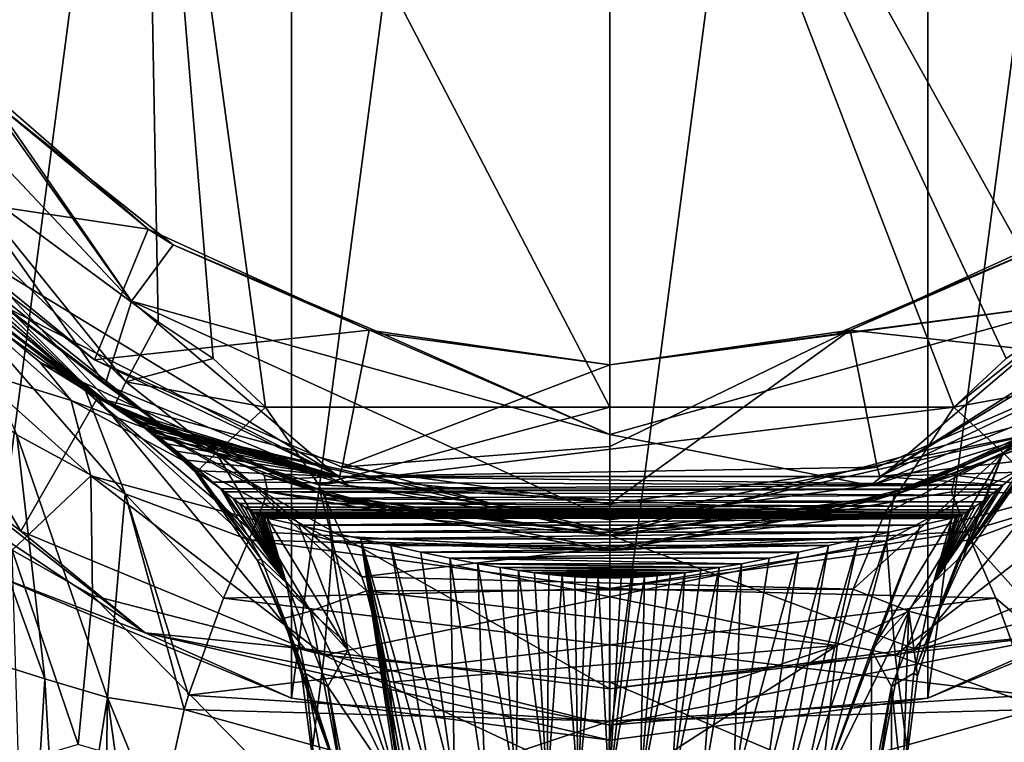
# Model space of a CAD drawing. Header units: metres. Extents: x -24 to 24, y -140 to 34.
# Tile 7 of 10: x -12 to 8, y -24 to -10. Entities that reach past the tile are written whole.
import ezdxf

# ---------------------------------------------------------------- set-up
doc = ezdxf.new("R2010")
doc.units = ezdxf.units.M
doc.layers.add('solid_509503_A125', color=7, linetype='CONTINUOUS')

msp = doc.modelspace()

# ---------------------------------------------------------------- linework, layer by layer
at = {"layer": 'solid_509503_A125'}
for points in [[(-6.212329, -23.181629, -4), (0, 24, -4), (0, -24, -4)], [(-6.212329, -23.181629, -4), (-6.212329, 23.181629, -4), (0, 24, -4)], [(0, -24, -4), (0, 24, -4), (6.212329, 23.181629, -4)], [(-11.998485, -20.785336, -4), (-11.998485, 20.785336, -4), (-6.212329, 23.181629, -4)], [(-6.212329, -23.181629, -4), (-11.998485, -20.785336, -4), (-6.212329, 23.181629, -4)], [(0, -24, -4), (6.212329, 23.181629, -4), (6.212329, -23.181629, -4)], [(6.212329, -23.181629, -4), (6.212329, 23.181629, -4), (11.998485, 20.785336, -4)], [(6.212329, -23.181629, -4), (11.998485, 20.785336, -4), (11.998485, -20.785336, -4)], [(-9.111886, 0, 183.711594), (-18.215364, 0, 183.296494), (-12.713885, -12.9618, 183.580475)], [(-9.111886, 0, 183.711594), (-12.713885, -12.9618, 183.580475), (-8.818475, -15.8375, 183.720367)], [(-9.111886, 0, 183.711594), (-7.744951, -16.55015, 183.750015), (-6.721799, -17.5, 183.774689)], [(-0.000014, -17.5, 183.850006), (-9.111886, 0, 183.711594), (-6.721799, -17.5, 183.774689)], [(-9.111886, 0, 183.711594), (-8.818475, -15.8375, 183.720367), (-7.744951, -16.55015, 183.750015)], [(-0.000014, -17.5, 183.850006), (0, 0, 183.850006), (-9.111886, 0, 183.711594)], [(8.818475, -15.8375, 183.720367), (9.111886, 0, 183.711594), (0, 0, 183.850006)], [(-0.000014, -17.5, 183.850006), (6.721771, -17.5, 183.774689), (0, 0, 183.850006)], [(7.745045, -16.55007, 183.75), (8.818475, -15.8375, 183.720367), (0, 0, 183.850006)], [(6.721771, -17.5, 183.774689), (7.745045, -16.55007, 183.75), (0, 0, 183.850006)], [(-15.975095, -8.374555, 173), (-9.334993, -15.433558, 173), (-14.650168, -7.959202, 174.183655)], [(-9.334993, -15.433558, 173), (-12.016322, -11.557869, 174.183655), (-14.650168, -7.959202, 174.183655)], [(-9.849991, -17.060705, 173), (-9.334993, -15.433558, 173), (-15.975095, -8.374555, 173)], [(-13.929997, -13.930009, 173), (-9.849991, -17.060705, 173), (-15.975095, -8.374555, 173)], [(-16.805679, -9.877576, 182.833282), (-14.851924, -13.394789, 181.646881), (-9.682458, -17.5, 181.821182)], [(-16.805679, -9.877576, 182.833282), (-9.682458, -17.5, 181.821182), (-9.44768, -17.004789, 183.154648)], [(-16.805679, -9.877576, 182.833282), (-9.44768, -17.004789, 183.154648), (-12.713885, -12.9618, 183.580475)], [(-16.66745, -11.054234, 129.853287), (-17.320509, -10), (-10, -17.320509)], [(-11.49655, -19.920433), (-10, -17.320509), (-17.320509, -10)], [(-16.263222, -16.263371), (-11.49655, -19.920433), (-17.320509, -10)], [(-14.149479, -13.256091, 174.479416), (-12.600327, -10.918246, 178.427216), (-9.0139, -14.025903, 178.427216)], [(-9.0139, -14.025903, 178.427216), (-12.600327, -10.918246, 178.427216), (-12.016322, -11.557869, 174.183655)], [(-16.028301, -11.962172, 124.012878), (-16.66745, -11.054234, 129.853287), (-10, -17.320509)], [(-9.334993, -15.433558, 173), (-8.52278, -14.329638, 174.183655), (-12.016322, -11.557869, 174.183655)], [(-9.0139, -14.025903, 178.427216), (-12.016322, -11.557869, 174.183655), (-8.52278, -14.329638, 174.183655)], [(-15.330324, -12.8445, 121.764328), (-16.028301, -11.962172, 124.012878), (-10, -17.320509)], [(-8.63955, -17.94021, 172.912125), (-13.929997, -13.930009, 173), (-15.567932, -12.415011, 172.912125)], [(-15.567932, -12.415011, 172.912125), (-14.142136, -14.142136, 172.699997), (-10, -17.320509, 172.699997)], [(-8.63955, -17.94021, 172.912125), (-15.567932, -12.415011, 172.912125), (-10, -17.320509, 172.699997)], [(-14.14955, -14.134717, 119.444283), (-15.330324, -12.8445, 121.764328), (-10, -17.320509)], [(-9.44768, -17.004789, 183.154648), (-8.818475, -15.8375, 183.720367), (-12.713885, -12.9618, 183.580475)], [(-14.291039, -13.378692, 174.350006), (-14.149479, -13.256091, 174.479416), (-10.056952, -16.576775, 174.479416)], [(-10.056952, -16.576775, 174.479416), (-14.149479, -13.256091, 174.479416), (-9.0139, -14.025903, 178.427216)], [(5.274107, -18.852242, 174.350006), (10.05695, -16.576775, 174.479416), (14.149478, -13.256092, 174.479416)], [(5.274107, -18.852242, 174.350006), (14.149478, -13.256092, 174.479416), (14.291039, -13.378692, 174.350006)], [(-9.682458, -17.5, 174.376236), (-9.682458, -17.5, 181.821182), (-14.851924, -13.394789, 181.646881)], [(-13.663461, -14.60513, 174.350006), (-9.682458, -17.5, 174.376236), (-14.851924, -13.394789, 181.646881)], [(-14.291039, -13.378692, 174.350006), (-5.274107, -18.852242, 174.350006), (-13.663461, -14.60513, 174.350006)], [(-14.291039, -13.378692, 174.350006), (-10.056952, -16.576775, 174.479416), (-5.274107, -18.852242, 174.350006)], [(5.274107, -18.852242, 174.350006), (14.291039, -13.378692, 174.350006), (8.261862, -18.524729, 174.350006)], [(-8.63955, -17.94021, 172.912125), (-9.849991, -17.060705, 173), (-13.929997, -13.930009, 173)], [(-10.056952, -16.576775, 174.479416), (-9.0139, -14.025903, 178.427216), (-4.697219, -15.997264, 178.427216)], [(-4.697219, -15.997264, 178.427216), (-9.0139, -14.025903, 178.427216), (-8.52278, -14.329638, 174.183655)], [(9.0139, -14.025903, 178.427216), (4.69722, -15.997264, 178.427216), (8.52278, -14.329638, 174.183655)], [(10.05695, -16.576775, 174.479416), (4.69722, -15.997264, 178.427216), (9.0139, -14.025903, 178.427216)], [(-11.126691, -16.619167, 116.380829), (-14.14955, -14.134717, 119.444283), (-10, -17.320509)], [(-10.514779, -17.373158, 118.238007), (-14.14955, -14.134717, 119.444283), (-11.126691, -16.619167, 116.380829)], [(-10.514779, -17.373158, 118.238007), (-12.432723, -16.77873, 121.832588), (-14.14955, -14.134717, 119.444283)], [(-10.233694, -17.183466, 152.7173), (-10, -17.320509, 172.699997), (-14.142136, -14.142136, 172.699997)], [(-12.809471, -15.359605, 151.405762), (-10.233694, -17.183466, 152.7173), (-14.142136, -14.142136, 172.699997)], [(-9.334993, -15.433558, 173), (0, -18.037096, 173), (-8.52278, -14.329638, 174.183655)], [(0, -18.037096, 173), (-4.419484, -16.076208, 174.183655), (-8.52278, -14.329638, 174.183655)], [(-4.697219, -15.997264, 178.427216), (-8.52278, -14.329638, 174.183655), (-4.419484, -16.076208, 174.183655)], [(9.334992, -15.433558, 173), (8.52278, -14.329638, 174.183655), (4.419484, -16.076208, 174.183655)], [(4.69722, -15.997264, 178.427216), (4.419484, -16.076208, 174.183655), (8.52278, -14.329638, 174.183655)], [(-13.663461, -14.60513, 174.350006), (-9.651421, -17.517138, 174.362549), (-9.682458, -17.5, 174.376236)], [(-13.663461, -14.60513, 174.350006), (-9.622298, -17.53315, 174.350006), (-9.651421, -17.517138, 174.362549)], [(-5.274107, -18.852242, 174.350006), (-9.622298, -17.53315, 174.350006), (-13.663461, -14.60513, 174.350006)], [(-9.461597, -19.193737, 148.872269), (-10.233694, -17.183466, 152.7173), (-12.809471, -15.359605, 151.405762)], [(-11.578862, -18.043066, 147.89949), (-9.461597, -19.193737, 148.872269), (-12.809471, -15.359605, 151.405762)], [(-9.849991, -17.060705, 173), (-5.098722, -19.028742, 173), (-9.334993, -15.433558, 173)], [(0, -19.700001, 173), (0, -18.037096, 173), (-9.334993, -15.433558, 173)], [(-5.098722, -19.028742, 173), (0, -19.700001, 173), (-9.334993, -15.433558, 173)], [(9.334992, -15.433558, 173), (4.419484, -16.076208, 174.183655), (0, -16.672623, 174.183655)], [(0, -18.037096, 173), (9.334992, -15.433558, 173), (0, -16.672623, 174.183655)], [(5.098722, -19.028742, 173), (9.334992, -15.433558, 173), (0, -18.037096, 173)], [(5.098722, -19.028742, 173), (9.849991, -17.060705, 173), (9.334992, -15.433558, 173)], [(-9.44768, -17.004789, 183.154648), (-7.744951, -16.55015, 183.750015), (-8.818475, -15.8375, 183.720367)], [(6.721771, -17.5, 183.774689), (8.818475, -15.8375, 183.720367), (7.745045, -16.55007, 183.75)], [(9.44768, -17.004789, 183.154648), (8.818475, -15.8375, 183.720367), (6.721771, -17.5, 183.774689)], [(-5.221366, -18.672682, 174.479416), (-10.056952, -16.576775, 174.479416), (-4.697219, -15.997264, 178.427216)], [(-5.221366, -18.672682, 174.479416), (-4.697219, -15.997264, 178.427216), (0, -16.672623, 178.427216)], [(-4.697219, -15.997264, 178.427216), (-4.419484, -16.076208, 174.183655), (0, -16.672623, 174.183655)], [(-4.697219, -15.997264, 178.427216), (0, -16.672623, 174.183655), (0, -16.672623, 178.427216)], [(0, -18.037096, 173), (0, -16.672623, 174.183655), (-4.419484, -16.076208, 174.183655)], [(4.69722, -15.997264, 178.427216), (0, -16.672623, 178.427216), (4.419484, -16.076208, 174.183655)], [(0, -18.270761, 176.618423), (0, -16.672623, 178.427216), (4.69722, -15.997264, 178.427216)], [(0, -19.388958, 174.479416), (0, -18.270761, 176.618423), (4.69722, -15.997264, 178.427216)], [(5.221366, -18.672682, 174.479416), (0, -19.388958, 174.479416), (4.69722, -15.997264, 178.427216)], [(0, -16.672623, 178.427216), (0, -16.672623, 174.183655), (4.419484, -16.076208, 174.183655)], [(10.05695, -16.576775, 174.479416), (5.221366, -18.672682, 174.479416), (4.69722, -15.997264, 178.427216)], [(-16.763456, -16.763456, -0.292893), (-9.072317, -21.902512, -0.292893), (-16.263222, -16.263371)], [(-9.072317, -21.902512, -0.292893), (-11.49655, -19.920433), (-16.263222, -16.263371)], [(-5.649599, -19.185465, 113.814758), (-11.126691, -16.619167, 116.380829), (-10, -17.320509)], [(-10.514779, -17.373158, 118.238007), (-11.126691, -16.619167, 116.380829), (-5.649599, -19.185465, 113.814758)], [(-5.274107, -18.852242, 174.350006), (-10.056952, -16.576775, 174.479416), (-5.221366, -18.672682, 174.479416)], [(-9.44768, -17.004789, 183.154648), (-6.721799, -17.5, 183.774689), (-7.744951, -16.55015, 183.750015)], [(-5.221366, -18.672682, 174.479416), (0, -16.672623, 178.427216), (0, -18.270761, 176.618423)], [(5.274107, -18.852242, 174.350006), (5.221366, -18.672682, 174.479416), (10.05695, -16.576775, 174.479416)], [(11.126691, -16.619167, 116.380829), (5.638809, -19.188639, 113.811584), (10, -17.320509)], [(10.514781, -17.373173, 118.238045), (5.638809, -19.188639, 113.811584), (11.126691, -16.619167, 116.380829)], [(-16.763456, -16.763456, -0.292893), (-11.999996, -20.784613, -1), (-9.072317, -21.902512, -0.292893)], [(-10.130809, -18.843391, 120.48967), (-11.664508, -20.29324, 124.503304), (-12.432723, -16.77873, 121.832588)], [(-10.514779, -17.373158, 118.238007), (-10.130809, -18.843391, 120.48967), (-12.432723, -16.77873, 121.832588)], [(-11.029993, -22.802019, 145.553268), (-11.578862, -18.043066, 147.89949), (-13.130891, -16.998257, 146.231461)], [(-11.979509, -22.500454, 144.664124), (-11.029993, -22.802019, 145.553268), (-13.130891, -16.998257, 146.231461)], [(-8.63955, -17.94021, 172.912125), (-5.098722, -19.028742, 173), (-9.849991, -17.060705, 173)], [(-7.684638, -18.392765, 183.217575), (-9.44768, -17.004789, 183.154648), (-9.682458, -17.5, 181.821182)], [(-7.684638, -18.392765, 183.217575), (-6.721799, -17.5, 183.774689), (-9.44768, -17.004789, 183.154648)], [(8.63955, -17.94021, 172.912125), (9.849991, -17.060705, 173), (5.098722, -19.028742, 173)], [(7.684621, -18.392771, 183.21756), (9.44768, -17.004789, 183.154648), (6.721771, -17.5, 183.774689)], [(7.684621, -18.392771, 183.21756), (8.080835, -18.782383, 181.9039), (9.44768, -17.004789, 183.154648)], [(-10.233694, -17.183466, 152.7173), (-6.748864, -18.826918, 153.526047), (-10, -17.320509, 172.699997)], [(-6.672332, -19.151096, 151.426071), (-6.748864, -18.826918, 153.526047), (-10.233694, -17.183466, 152.7173)], [(-6.973379, -19.924875, 149.551559), (-10.233694, -17.183466, 152.7173), (-7.048322, -20.092474, 149.275787)], [(-9.461597, -19.193737, 148.872269), (-7.048322, -20.092474, 149.275787), (-10.233694, -17.183466, 152.7173)], [(-6.672332, -19.151096, 151.426071), (-10.233694, -17.183466, 152.7173), (-6.973379, -19.924875, 149.551559)], [(10, -17.320509, 172.699997), (6.748864, -18.826918, 153.526047), (10.233694, -17.183466, 152.7173)], [(9.461597, -19.193737, 148.872269), (10.233694, -17.183466, 152.7173), (6.748864, -18.826918, 153.526047)], [(-11.49655, -19.920433), (-5.950545, -22.216476), (-10, -17.320509)], [(-5.406276, -20.11018, 117.035683), (-10.514779, -17.373158, 118.238007), (-5.649599, -19.185465, 113.814758)], [(-5.406276, -20.11018, 117.035683), (-10.130809, -18.843391, 120.48967), (-10.514779, -17.373158, 118.238007)], [(-5.649599, -19.185465, 113.814758), (-10, -17.320509), (0, -20)], [(0, -23), (0, -20), (-10, -17.320509)], [(-5.950545, -22.216476), (0, -23), (-10, -17.320509)], [(-6.748864, -18.826918, 153.526047), (-5.176381, -19.318516, 172.699997), (-10, -17.320509, 172.699997)], [(-8.63955, -17.94021, 172.912125), (-10, -17.320509, 172.699997), (-5.176381, -19.318516, 172.699997)], [(0, -20, 56.5), (0, -20), (10, -17.320509)], [(5.950552, -22.216475), (10, -17.320509), (0, -20)], [(0, -20, 113), (0, -20, 56.5), (10, -17.320509)], [(5.553181, -19.213594, 113.786552), (0, -20, 113), (10, -17.320509)], [(10, -17.320509, 172.699997), (5.176381, -19.318516, 172.699997), (6.748864, -18.826918, 153.526047)], [(8.63955, -17.94021, 172.912125), (5.176381, -19.318516, 172.699997), (10, -17.320509, 172.699997)], [(10.514781, -17.373173, 118.238045), (5.406292, -20.110176, 117.035683), (5.553181, -19.213594, 113.786552)], [(10.514781, -17.373173, 118.238045), (10.130839, -18.84347, 120.489815), (5.406292, -20.110176, 117.035683)], [(5.638809, -19.188639, 113.811584), (5.553181, -19.213594, 113.786552), (10, -17.320509)], [(10.514781, -17.373173, 118.238045), (5.553181, -19.213594, 113.786552), (5.638809, -19.188639, 113.811584)], [(5.950552, -22.216475), (11.496555, -19.920429), (10, -17.320509)], [(-9.479434, -17.617348, 174.359406), (-9.682458, -17.5, 181.821182), (-9.682458, -17.5, 174.376236)], [(-9.2662, -17.751646, 174.350006), (-8.874113, -18.040712, 181.857162), (-9.682458, -17.5, 181.821182)], [(-7.684638, -18.392765, 183.217575), (-9.682458, -17.5, 181.821182), (-8.874113, -18.040712, 181.857162)], [(-9.479434, -17.617348, 174.359406), (-9.2662, -17.751646, 174.350006), (-9.682458, -17.5, 181.821182)], [(-9.479434, -17.617348, 174.359406), (-9.682458, -17.5, 174.376236), (-9.651421, -17.517138, 174.362549)], [(-9.479434, -17.617348, 174.359406), (-9.651421, -17.517138, 174.362549), (-9.622298, -17.53315, 174.350006)], [(-9.448565, -17.635986, 174.350006), (-9.479434, -17.617348, 174.359406), (-9.622298, -17.53315, 174.350006)], [(-5.274107, -18.852242, 174.350006), (-9.448565, -17.635986, 174.350006), (-9.622298, -17.53315, 174.350006)], [(-9.448565, -17.635986, 174.350006), (-9.2662, -17.751646, 174.350006), (-9.479434, -17.617348, 174.359406)], [(-5.274107, -18.852242, 174.350006), (-9.2662, -17.751646, 174.350006), (-9.448565, -17.635986, 174.350006)], [(-5.677231, -19.014544, 183.748123), (-6.721799, -17.5, 183.774689), (-7.684638, -18.392765, 183.217575)], [(-5.677231, -19.014544, 183.748123), (-0.000014, -17.5, 183.850006), (-6.721799, -17.5, 183.774689)], [(-5.677231, -19.014544, 183.748123), (6.721771, -17.5, 183.774689), (-0.000014, -17.5, 183.850006)], [(-5.677231, -19.014544, 183.748123), (5.369716, -19.582747, 183.725983), (6.721771, -17.5, 183.774689)], [(5.369716, -19.582747, 183.725983), (7.684621, -18.392771, 183.21756), (6.721771, -17.5, 183.774689)], [(-9.2662, -17.751646, 174.350006), (-8.044262, -18.773964, 174.554504), (-8.874113, -18.040712, 181.857162)], [(-9.158531, -17.823896, 174.350006), (-8.044262, -18.773964, 174.554504), (-9.2662, -17.751646, 174.350006)], [(-5.274107, -18.852242, 174.350006), (-9.158531, -17.823896, 174.350006), (-9.2662, -17.751646, 174.350006)], [(-9.044346, -17.903751, 174.350006), (-8.044262, -18.773964, 174.554504), (-9.158531, -17.823896, 174.350006)], [(-5.274107, -18.852242, 174.350006), (-9.044346, -17.903751, 174.350006), (-9.158531, -17.823896, 174.350006)], [(-9.805203, -23.164928, 146.142838), (-9.461597, -19.193737, 148.872269), (-11.578862, -18.043066, 147.89949)], [(-11.029993, -22.802019, 145.553268), (-9.805203, -23.164928, 146.142838), (-11.578862, -18.043066, 147.89949)], [(-8.920616, -17.993935, 174.350006), (-8.044262, -18.773964, 174.554504), (-9.044346, -17.903751, 174.350006)], [(-5.274107, -18.852242, 174.350006), (-8.920616, -17.993935, 174.350006), (-9.044346, -17.903751, 174.350006)], [(-8.785083, -18.096804, 174.350006), (-8.044262, -18.773964, 174.554504), (-8.920616, -17.993935, 174.350006)], [(-5.274107, -18.852242, 174.350006), (-8.785083, -18.096804, 174.350006), (-8.920616, -17.993935, 174.350006)], [(-8.044262, -18.773964, 174.554504), (-8.080879, -18.782366, 181.903931), (-8.874113, -18.040712, 181.857162)], [(-7.684638, -18.392765, 183.217575), (-8.874113, -18.040712, 181.857162), (-8.080879, -18.782366, 181.903931)], [(0, -19.912132, 172.912125), (-5.098722, -19.028742, 173), (-8.63955, -17.94021, 172.912125)], [(-8.63955, -17.94021, 172.912125), (-5.176381, -19.318516, 172.699997), (0, -20, 172.699997)], [(0, -19.912132, 172.912125), (-8.63955, -17.94021, 172.912125), (0, -20, 172.699997)], [(8.63955, -17.94021, 172.912125), (5.098722, -19.028742, 173), (0, -19.700001, 173)], [(8.63955, -17.94021, 172.912125), (0, -19.700001, 173), (0, -19.912132, 172.912125)], [(8.63955, -17.94021, 172.912125), (0, -19.912132, 172.912125), (5.176381, -19.318516, 172.699997)], [(0, -19.700001, 173), (5.098722, -19.028742, 173), (0, -18.037096, 173)], [(-8.632942, -18.216829, 174.350006), (-8.044262, -18.773964, 174.554504), (-8.785083, -18.096804, 174.350006)], [(-5.274107, -18.852242, 174.350006), (-8.632942, -18.216829, 174.350006), (-8.785083, -18.096804, 174.350006)], [(-8.458342, -18.359514, 174.350006), (-8.044262, -18.773964, 174.554504), (-8.632942, -18.216829, 174.350006)], [(-5.274107, -18.852242, 174.350006), (-8.458342, -18.359514, 174.350006), (-8.632942, -18.216829, 174.350006)], [(-8.251664, -18.533386, 174.350006), (-8.044262, -18.773964, 174.554504), (-8.458342, -18.359514, 174.350006)], [(-5.274107, -18.852242, 174.350006), (-8.251664, -18.533386, 174.350006), (-8.458342, -18.359514, 174.350006)], [(-5.841032, -21.483639, 183.104813), (-7.684638, -18.392765, 183.217575), (-8.080879, -18.782366, 181.903931)], [(-4.842258, -20.810989, 183.672531), (-7.684638, -18.392765, 183.217575), (-4.748061, -21.082458, 183.660522)], [(-5.841032, -21.483639, 183.104813), (-4.748061, -21.082458, 183.660522), (-7.684638, -18.392765, 183.217575)], [(-5.677231, -19.014544, 183.748123), (-7.684638, -18.392765, 183.217575), (-4.842258, -20.810989, 183.672531)], [(-5.221366, -18.672682, 174.479416), (0, -18.270761, 176.618423), (0, -19.388958, 174.479416)], [(4.757291, -21.054537, 183.661774), (7.684621, -18.392771, 183.21756), (5.369716, -19.582747, 183.725983)], [(5.841265, -21.483837, 183.104431), (7.684621, -18.392771, 183.21756), (4.757291, -21.054537, 183.661774)], [(5.841265, -21.483837, 183.104431), (6.366329, -21.623905, 181.933395), (7.684621, -18.392771, 183.21756)], [(7.684621, -18.392771, 183.21756), (6.366329, -21.623905, 181.933395), (6.883207, -20.489656, 181.932404)], [(7.684621, -18.392771, 183.21756), (6.883207, -20.489656, 181.932404), (8.080835, -18.782383, 181.9039)], [(-8.009497, -18.740654, 174.350006), (-8.044262, -18.773964, 174.554504), (-8.251664, -18.533386, 174.350006)], [(-5.274107, -18.852242, 174.350006), (-8.009497, -18.740654, 174.350006), (-8.251664, -18.533386, 174.350006)], [(5.274107, -18.852242, 174.350006), (8.261862, -18.524729, 174.350006), (7.980173, -18.765837, 174.350006)], [(-8.044262, -18.773964, 174.554504), (-6.799334, -20.470873, 175.163895), (-8.080879, -18.782366, 181.903931)], [(-6.799334, -20.470873, 175.163895), (-6.88334, -20.489538, 181.932541), (-8.080879, -18.782366, 181.903931)], [(-5.841032, -21.483639, 183.104813), (-8.080879, -18.782366, 181.903931), (-6.88334, -20.489538, 181.932541)], [(-7.747056, -18.964481, 174.350006), (-8.044262, -18.773964, 174.554504), (-8.009497, -18.740654, 174.350006)], [(-7.589816, -19.095558, 174.350006), (-6.799334, -20.470873, 175.163895), (-8.044262, -18.773964, 174.554504)], [(-7.589816, -19.095558, 174.350006), (-8.044262, -18.773964, 174.554504), (-7.747056, -18.964481, 174.350006)], [(-5.274107, -18.852242, 174.350006), (-7.747056, -18.964481, 174.350006), (-8.009497, -18.740654, 174.350006)], [(-6.748864, -18.826918, 153.526047), (-3.414351, -19.7064, 153.879639), (-5.176381, -19.318516, 172.699997)], [(-6.672332, -19.151096, 151.426071), (-3.414351, -19.7064, 153.879639), (-6.748864, -18.826918, 153.526047)], [(-5.274107, -18.852242, 174.350006), (0, -19.388958, 174.479416), (5.221366, -18.672682, 174.479416)], [(-5.274107, -18.852242, 174.350006), (-5.221366, -18.672682, 174.479416), (0, -19.388958, 174.479416)], [(-5.274107, -18.852242, 174.350006), (5.221366, -18.672682, 174.479416), (5.274107, -18.852242, 174.350006)], [(5.176381, -19.318516, 172.699997), (3.414351, -19.7064, 153.879639), (6.748864, -18.826918, 153.526047)], [(6.672332, -19.151096, 151.426071), (6.748864, -18.826918, 153.526047), (3.414351, -19.7064, 153.879639)], [(5.274107, -18.852242, 174.350006), (7.980173, -18.765837, 174.350006), (7.676805, -19.023508, 174.350006)], [(9.461597, -19.193737, 148.872269), (6.748864, -18.826918, 153.526047), (6.672332, -19.151096, 151.426071)], [(7.980173, -18.765837, 174.350006), (8.049174, -18.768847, 174.552917), (6.801982, -20.466068, 175.161987)], [(7.980173, -18.765837, 174.350006), (6.801982, -20.466068, 175.161987), (7.676805, -19.023508, 174.350006)], [(6.801982, -20.466068, 175.161987), (8.049174, -18.768847, 174.552917), (8.080835, -18.782383, 181.9039)], [(6.801982, -20.466068, 175.161987), (8.080835, -18.782383, 181.9039), (6.883207, -20.489656, 181.932404)], [(-10.130809, -18.843391, 120.48967), (-10.096351, -21.176708, 122.934662), (-11.664508, -20.29324, 124.503304)], [(-5.574367, -22.340668, 120.086266), (-10.096351, -21.176708, 122.934662), (-10.130809, -18.843391, 120.48967)], [(-5.406276, -20.11018, 117.035683), (-5.574367, -22.340668, 120.086266), (-10.130809, -18.843391, 120.48967)], [(-5.274107, -18.852242, 174.350006), (7.676805, -19.023508, 174.350006), (-7.747056, -18.964481, 174.350006)], [(7.676805, -19.023508, 174.350006), (-7.589816, -19.095558, 174.350006), (-7.747056, -18.964481, 174.350006)], [(7.676805, -19.023508, 174.350006), (7.586077, -19.098688, 174.350006), (-7.589816, -19.095558, 174.350006)], [(-5.677231, -19.014544, 183.748123), (-4.842258, -20.810989, 183.672531), (5.369716, -19.582747, 183.725983)], [(-5.274107, -18.852242, 174.350006), (5.274107, -18.852242, 174.350006), (7.676805, -19.023508, 174.350006)], [(0, -19.912132, 172.912125), (0, -19.700001, 173), (-5.098722, -19.028742, 173)], [(10.130839, -18.84347, 120.489815), (5.574409, -22.340666, 120.086288), (5.406292, -20.110176, 117.035683)], [(10.130839, -18.84347, 120.489815), (10.096437, -21.176895, 122.934906), (5.574409, -22.340666, 120.086288)], [(7.676805, -19.023508, 174.350006), (6.801982, -20.466068, 175.161987), (7.586077, -19.098688, 174.350006)], [(-9.805203, -23.164928, 146.142838), (-8.30982, -23.403456, 146.470627), (-9.461597, -19.193737, 148.872269)], [(-9.461597, -19.193737, 148.872269), (-8.30982, -23.403456, 146.470627), (-8.226614, -23.122313, 146.604202)], [(-9.461597, -19.193737, 148.872269), (-8.226614, -23.122313, 146.604202), (-7.543392, -21.226696, 147.90889)], [(-9.461597, -19.193737, 148.872269), (-7.543392, -21.226696, 147.90889), (-7.048322, -20.092474, 149.275787)], [(-6.320158, -20.92469, 174.860092), (-6.799334, -20.470873, 175.163895), (-7.589816, -19.095558, 174.350006)], [(7.586077, -19.098688, 174.350006), (-7.517901, -19.15419, 174.350006), (-7.589816, -19.095558, 174.350006)], [(-6.320158, -20.92469, 174.860092), (-7.589816, -19.095558, 174.350006), (-7.517901, -19.15419, 174.350006)], [(7.586077, -19.098688, 174.350006), (7.437693, -19.218388, 174.350006), (-7.517901, -19.15419, 174.350006)], [(7.437693, -19.218388, 174.350006), (-7.351844, -19.285149, 174.350006), (-7.517901, -19.15419, 174.350006)], [(-6.320158, -20.92469, 174.860092), (-7.517901, -19.15419, 174.350006), (-7.351844, -19.285149, 174.350006)], [(7.437693, -19.218388, 174.350006), (7.272392, -19.345112, 174.350006), (-7.351844, -19.285149, 174.350006)], [(-6.672332, -19.151096, 151.426071), (-6.973379, -19.924875, 149.551559), (0, -20.297947, 151.44519)], [(-6.672332, -19.151096, 151.426071), (0, -20, 154), (-3.414351, -19.7064, 153.879639)], [(-6.672332, -19.151096, 151.426071), (0, -20.297947, 151.44519), (0, -20, 154)], [(-5.552494, -19.213793, 113.786346), (-5.649599, -19.185465, 113.814758), (0, -20)], [(-5.406276, -20.11018, 117.035683), (-5.649599, -19.185465, 113.814758), (-5.552494, -19.213793, 113.786346)], [(-5.552494, -19.213793, 113.786346), (0, -20), (0, -20, 56.5)], [(-5.552494, -19.213793, 113.786346), (0, -20, 56.5), (0, -20, 113)], [(0, -20.267128, 114.817169), (-5.552494, -19.213793, 113.786346), (0, -20, 113)], [(0, -20.267128, 114.817169), (-5.406276, -20.11018, 117.035683), (-5.552494, -19.213793, 113.786346)], [(0, -20.297947, 151.44519), (6.672332, -19.151096, 151.426071), (3.414351, -19.7064, 153.879639)], [(0, -20.297947, 151.44519), (6.973379, -19.924875, 149.551559), (6.672332, -19.151096, 151.426071)], [(0, -20.267128, 114.817169), (0, -20, 113), (5.553181, -19.213594, 113.786552)], [(5.406292, -20.110176, 117.035683), (0, -20.267128, 114.817169), (5.553181, -19.213594, 113.786552)], [(6.320199, -20.924498, 174.85994), (7.586077, -19.098688, 174.350006), (6.801982, -20.466068, 175.161987)], [(6.320199, -20.924498, 174.85994), (7.437693, -19.218388, 174.350006), (7.586077, -19.098688, 174.350006)], [(6.320199, -20.924498, 174.85994), (7.272392, -19.345112, 174.350006), (7.437693, -19.218388, 174.350006)], [(9.461597, -19.193737, 148.872269), (6.672332, -19.151096, 151.426071), (6.973379, -19.924875, 149.551559)], [(9.461597, -19.193737, 148.872269), (6.973379, -19.924875, 149.551559), (7.048322, -20.092474, 149.275787)], [(9.805203, -23.164928, 146.142838), (9.461597, -19.193737, 148.872269), (7.048322, -20.092474, 149.275787)], [(7.272392, -19.345112, 174.350006), (-7.225205, -19.379513, 174.350006), (-7.351844, -19.285149, 174.350006)], [(-6.320158, -20.92469, 174.860092), (-7.351844, -19.285149, 174.350006), (-7.225205, -19.379513, 174.350006)], [(7.272392, -19.345112, 174.350006), (7.146494, -19.435122, 174.350006), (-7.225205, -19.379513, 174.350006)], [(7.146494, -19.435122, 174.350006), (-7.123536, -19.450653, 174.350006), (-7.225205, -19.379513, 174.350006)], [(-6.320158, -20.92469, 174.860092), (-7.225205, -19.379513, 174.350006), (-7.123536, -19.450653, 174.350006)], [(-5.176381, -19.318516, 172.699997), (0, -20, 154), (0, -20, 172.699997)], [(-3.414351, -19.7064, 153.879639), (0, -20, 154), (-5.176381, -19.318516, 172.699997)], [(5.176381, -19.318516, 172.699997), (0, -20, 172.699997), (3.414351, -19.7064, 153.879639)], [(0, -19.912132, 172.912125), (0, -20, 172.699997), (5.176381, -19.318516, 172.699997)], [(6.320199, -20.924498, 174.85994), (7.146494, -19.435122, 174.350006), (7.272392, -19.345112, 174.350006)], [(7.146494, -19.435122, 174.350006), (7.046368, -19.501324, 174.350006), (-7.123536, -19.450653, 174.350006)], [(7.046368, -19.501324, 174.350006), (-7.039671, -19.505411, 174.350006), (-7.123536, -19.450653, 174.350006)], [(-6.320158, -20.92469, 174.860092), (-7.123536, -19.450653, 174.350006), (-7.039671, -19.505411, 174.350006)], [(7.046368, -19.501324, 174.350006), (6.964716, -19.550789, 174.350006), (-7.039671, -19.505411, 174.350006)], [(6.964716, -19.550789, 174.350006), (-6.969214, -19.548037, 174.350006), (-7.039671, -19.505411, 174.350006)], [(-6.320158, -20.92469, 174.860092), (-7.039671, -19.505411, 174.350006), (-6.969214, -19.548037, 174.350006)], [(6.964716, -19.550789, 174.350006), (-6.909465, -19.581255, 174.350006), (-6.969214, -19.548037, 174.350006)], [(-6.320158, -20.92469, 174.860092), (-6.969214, -19.548037, 174.350006), (-6.909465, -19.581255, 174.350006)], [(6.964716, -19.550789, 174.350006), (6.897162, -19.587883, 174.350006), (-6.909465, -19.581255, 174.350006)], [(6.897162, -19.587883, 174.350006), (-6.858348, -19.607126, 174.350006), (-6.909465, -19.581255, 174.350006)], [(-6.320158, -20.92469, 174.860092), (-6.909465, -19.581255, 174.350006), (-6.858348, -19.607126, 174.350006)], [(6.897162, -19.587883, 174.350006), (6.840703, -19.615616, 174.350006), (-6.858348, -19.607126, 174.350006)], [(6.840703, -19.615616, 174.350006), (-6.814297, -19.627182, 174.350006), (-6.858348, -19.607126, 174.350006)], [(-6.320158, -20.92469, 174.860092), (-6.858348, -19.607126, 174.350006), (-6.814297, -19.627182, 174.350006)], [(-4.842258, -20.810989, 183.672531), (4.757291, -21.054537, 183.661774), (5.369716, -19.582747, 183.725983)], [(6.320199, -20.924498, 174.85994), (7.046368, -19.501324, 174.350006), (7.146494, -19.435122, 174.350006)], [(6.320199, -20.924498, 174.85994), (6.964716, -19.550789, 174.350006), (7.046368, -19.501324, 174.350006)], [(6.320199, -20.924498, 174.85994), (6.897162, -19.587883, 174.350006), (6.964716, -19.550789, 174.350006)], [(6.320199, -20.924498, 174.85994), (6.840703, -19.615616, 174.350006), (6.897162, -19.587883, 174.350006)], [(6.840703, -19.615616, 174.350006), (6.793041, -19.636211, 174.350006), (-6.814297, -19.627182, 174.350006)], [(6.793041, -19.636211, 174.350006), (-6.776188, -19.642565, 174.350006), (-6.814297, -19.627182, 174.350006)], [(-6.320158, -20.92469, 174.860092), (-6.814297, -19.627182, 174.350006), (-6.776188, -19.642565, 174.350006)], [(6.793041, -19.636211, 174.350006), (6.75259, -19.651253, 174.350006), (-6.776188, -19.642565, 174.350006)], [(6.75259, -19.651253, 174.350006), (-6.743021, -19.654209, 174.350006), (-6.776188, -19.642565, 174.350006)], [(-6.320158, -20.92469, 174.860092), (-6.776188, -19.642565, 174.350006), (-6.743021, -19.654209, 174.350006)], [(6.75259, -19.651253, 174.350006), (6.688241, -19.66935, 174.350006), (-6.743021, -19.654209, 174.350006)], [(6.688241, -19.66935, 174.350006), (-6.688534, -19.669031, 174.350006), (-6.743021, -19.654209, 174.350006)], [(-6.320158, -20.92469, 174.860092), (-6.743021, -19.654209, 174.350006), (-6.688534, -19.669031, 174.350006)], [(-6.070931, -19.803194, 174.350006), (-5.114229, -22.245531, 174.916382), (-6.688534, -19.669031, 174.350006)], [(-6.320158, -20.92469, 174.860092), (-6.688534, -19.669031, 174.350006), (-5.114229, -22.245531, 174.916382)], [(-6.070931, -19.803194, 174.350006), (-6.688534, -19.669031, 174.350006), (6.688241, -19.66935, 174.350006)], [(-6.070931, -19.803194, 174.350006), (6.688241, -19.66935, 174.350006), (6.070658, -19.803486, 174.350006)], [(-6.070931, -19.803194, 174.350006), (-5.461135, -19.938005, 174.350006), (-5.114229, -22.245531, 174.916382)], [(-6.070931, -19.803194, 174.350006), (6.070658, -19.803486, 174.350006), (-5.461135, -19.938005, 174.350006)], [(0, -20, 172.699997), (0, -20, 154), (3.414351, -19.7064, 153.879639)], [(0, -20.297947, 151.44519), (3.414351, -19.7064, 153.879639), (0, -20, 154)], [(6.070658, -19.803486, 174.350006), (6.688241, -19.66935, 174.350006), (5.114091, -22.24571, 174.916382)], [(6.320199, -20.924498, 174.85994), (5.114091, -22.24571, 174.916382), (6.688241, -19.66935, 174.350006)], [(6.320199, -20.924498, 174.85994), (6.793041, -19.636211, 174.350006), (6.840703, -19.615616, 174.350006)], [(6.320199, -20.924498, 174.85994), (6.75259, -19.651253, 174.350006), (6.793041, -19.636211, 174.350006)], [(6.320199, -20.924498, 174.85994), (6.688241, -19.66935, 174.350006), (6.75259, -19.651253, 174.350006)], [(-9.072317, -21.902512, -0.292893), (-5.950545, -22.216476), (-11.49655, -19.920433)], [(-6.973379, -19.924875, 149.551559), (-7.048322, -20.092474, 149.275787), (0, -20.297947, 151.44519)], [(-5.461135, -19.938005, 174.350006), (6.070658, -19.803486, 174.350006), (5.460858, -19.938272, 174.350006)], [(-5.461135, -19.938005, 174.350006), (-4.116963, -24.999998, 175.154327), (-5.114229, -22.245531, 174.916382)], [(-5.461135, -19.938005, 174.350006), (-4.860746, -20.071749, 174.350006), (-4.116963, -24.999998, 175.154327)], [(-5.461135, -19.938005, 174.350006), (5.460858, -19.938272, 174.350006), (-4.860746, -20.071749, 174.350006)], [(-4.860746, -20.071749, 174.350006), (5.460858, -19.938272, 174.350006), (4.860478, -20.071991, 174.350006)], [(0, -21.042011, 149.565369), (7.048322, -20.092474, 149.275787), (6.973379, -19.924875, 149.551559)], [(0, -20.297947, 151.44519), (0, -21.042011, 149.565369), (6.973379, -19.924875, 149.551559)], [(5.460858, -19.938272, 174.350006), (4.116885, -24.999998, 175.154312), (3.769768, -25, 175.104935)], [(4.860478, -20.071991, 174.350006), (5.460858, -19.938272, 174.350006), (3.769768, -25, 175.104935)], [(6.070658, -19.803486, 174.350006), (5.114091, -22.24571, 174.916382), (4.116885, -24.999998, 175.154312)], [(5.460858, -19.938272, 174.350006), (6.070658, -19.803486, 174.350006), (4.116885, -24.999998, 175.154312)], [(9.072317, -21.902512, -0.292893), (11.496555, -19.920429), (5.950552, -22.216475)], [(-7.048322, -20.092474, 149.275787), (-7.543392, -21.226696, 147.90889), (0, -21.042011, 149.565369)], [(-7.048322, -20.092474, 149.275787), (0, -21.042011, 149.565369), (0, -20.297947, 151.44519)], [(0, -21.199696, 116.94886), (-5.574367, -22.340668, 120.086266), (-5.406276, -20.11018, 117.035683)], [(0, -20.267128, 114.817169), (0, -21.199696, 116.94886), (-5.406276, -20.11018, 117.035683)], [(-4.860746, -20.071749, 174.350006), (-3.450034, -25, 175.063354), (-3.716703, -25, 175.097778)], [(-4.860746, -20.071749, 174.350006), (-4.27061, -20.202621, 174.350006), (-3.450034, -25, 175.063354)], [(-4.860746, -20.071749, 174.350006), (-3.716703, -25, 175.097778), (-3.873225, -25, 175.119186)], [(-4.860746, -20.071749, 174.350006), (-3.873225, -25, 175.119186), (-3.968272, -25, 175.132629)], [(-4.860746, -20.071749, 174.350006), (-3.968272, -25, 175.132629), (-4.027607, -25, 175.14119)], [(-4.860746, -20.071749, 174.350006), (-4.027607, -25, 175.14119), (-4.063147, -25, 175.146378)], [(-4.860746, -20.071749, 174.350006), (-4.063147, -25, 175.146378), (-4.116963, -24.999998, 175.154327)], [(-4.860746, -20.071749, 174.350006), (4.860478, -20.071991, 174.350006), (-4.27061, -20.202621, 174.350006)], [(-4.27061, -20.202621, 174.350006), (4.860478, -20.071991, 174.350006), (4.27035, -20.202835, 174.350006)], [(0, -23), (5.950552, -22.216475), (0, -20)], [(0, -21.042011, 149.565369), (7.543392, -21.226696, 147.90889), (7.048322, -20.092474, 149.275787)], [(5.406292, -20.110176, 117.035683), (0, -21.199696, 116.94886), (0, -20.267128, 114.817169)], [(5.406292, -20.110176, 117.035683), (5.574409, -22.340666, 120.086288), (0, -21.199696, 116.94886)], [(4.860478, -20.071991, 174.350006), (3.769768, -25, 175.104935), (3.43965, -25, 175.062073)], [(4.27035, -20.202835, 174.350006), (4.860478, -20.071991, 174.350006), (3.43965, -25, 175.062073)], [(9.805203, -23.164928, 146.142838), (7.048322, -20.092474, 149.275787), (7.543392, -21.226696, 147.90889)], [(-10.377819, -24.081587, 125.008354), (-11.544301, -24.428816, 126.619598), (-11.664508, -20.29324, 124.503304)], [(-10.096351, -21.176708, 122.934662), (-10.377819, -24.081587, 125.008354), (-11.664508, -20.29324, 124.503304)], [(-4.27061, -20.202621, 174.350006), (-3.025294, -25, 175.013916), (-3.450034, -25, 175.063354)], [(-4.27061, -20.202621, 174.350006), (-3.689205, -20.329042, 174.350006), (-3.025294, -25, 175.013916)], [(-4.27061, -20.202621, 174.350006), (4.27035, -20.202835, 174.350006), (-3.689205, -20.329042, 174.350006)], [(-3.689205, -20.329042, 174.350006), (4.27035, -20.202835, 174.350006), (3.689024, -20.329214, 174.350006)], [(-3.689205, -20.329042, 174.350006), (-3.112158, -20.449564, 174.350006), (-3.025294, -25, 175.013916)], [(-3.689205, -20.329042, 174.350006), (3.689024, -20.329214, 174.350006), (-3.112158, -20.449564, 174.350006)], [(-3.112158, -20.449564, 174.350006), (3.689024, -20.329214, 174.350006), (3.111995, -20.449707, 174.350006)], [(3.689024, -20.329214, 174.350006), (3.010632, -25, 175.012329), (2.412725, -25, 174.954147)], [(3.111995, -20.449707, 174.350006), (3.689024, -20.329214, 174.350006), (2.412725, -25, 174.954147)], [(4.27035, -20.202835, 174.350006), (3.43965, -25, 175.062073), (3.010632, -25, 175.012329)], [(3.689024, -20.329214, 174.350006), (4.27035, -20.202835, 174.350006), (3.010632, -25, 175.012329)], [(-6.799334, -20.470873, 175.163895), (-5.941807, -22.696669, 176.014343), (-6.88334, -20.489538, 181.932541)], [(-5.941807, -22.696669, 176.014343), (-6.366452, -21.623814, 181.933594), (-6.88334, -20.489538, 181.932541)], [(-5.841032, -21.483639, 183.104813), (-6.88334, -20.489538, 181.932541), (-6.366452, -21.623814, 181.933594)], [(-6.320158, -20.92469, 174.860092), (-5.941807, -22.696669, 176.014343), (-6.799334, -20.470873, 175.163895)], [(-3.112158, -20.449564, 174.350006), (-2.429137, -25, 174.955566), (-3.025294, -25, 175.013916)], [(-3.112158, -20.449564, 174.350006), (-2.571587, -20.555107, 174.350006), (-2.429137, -25, 174.955566)], [(-3.112158, -20.449564, 174.350006), (3.111995, -20.449707, 174.350006), (2.572784, -20.554972, 174.350006)], [(-3.112158, -20.449564, 174.350006), (2.572784, -20.554972, 174.350006), (-2.571587, -20.555107, 174.350006)], [(-2.571587, -20.555107, 174.350006), (2.572784, -20.554972, 174.350006), (2.140444, -20.631899, 174.350006)], [(-2.571587, -20.555107, 174.350006), (-1.825405, -25, 174.909561), (-2.429137, -25, 174.955566)], [(-2.571587, -20.555107, 174.350006), (-2.139494, -20.631989, 174.350006), (-1.825405, -25, 174.909561)], [(-2.571587, -20.555107, 174.350006), (2.140444, -20.631899, 174.350006), (-2.139494, -20.631989, 174.350006)], [(2.572784, -20.554972, 174.350006), (2.412725, -25, 174.954147), (1.808907, -25, 174.908493)], [(2.140444, -20.631899, 174.350006), (2.572784, -20.554972, 174.350006), (1.808907, -25, 174.908493)], [(2.572784, -20.554972, 174.350006), (3.111995, -20.449707, 174.350006), (2.412725, -25, 174.954147)], [(5.942475, -22.693666, 176.013367), (6.801982, -20.466068, 175.161987), (6.366329, -21.623905, 181.933395)], [(6.320199, -20.924498, 174.85994), (6.801982, -20.466068, 175.161987), (5.942475, -22.693666, 176.013367)], [(6.801982, -20.466068, 175.161987), (6.883207, -20.489656, 181.932404), (6.366329, -21.623905, 181.933395)], [(-2.139494, -20.631989, 174.350006), (2.140444, -20.631899, 174.350006), (1.780536, -20.689186, 174.350006)], [(-2.139494, -20.631989, 174.350006), (-1.779718, -20.689249, 174.350006), (-1.825405, -25, 174.909561)], [(-2.139494, -20.631989, 174.350006), (1.780536, -20.689186, 174.350006), (-1.779718, -20.689249, 174.350006)], [(-1.779718, -20.689249, 174.350006), (-1.220171, -25, 174.876602), (-1.825405, -25, 174.909561)], [(-1.779718, -20.689249, 174.350006), (1.780536, -20.689186, 174.350006), (1.467301, -20.732878, 174.350006)], [(-1.779718, -20.689249, 174.350006), (-1.466588, -20.732922, 174.350006), (-1.220171, -25, 174.876602)], [(-1.779718, -20.689249, 174.350006), (1.467301, -20.732878, 174.350006), (-1.466588, -20.732922, 174.350006)], [(-1.466588, -20.732922, 174.350006), (1.467301, -20.732878, 174.350006), (1.185808, -20.766399, 174.350006)], [(-1.466588, -20.732922, 174.350006), (-1.18516, -20.766432, 174.350006), (-1.220171, -25, 174.876602)], [(-1.466588, -20.732922, 174.350006), (1.185808, -20.766399, 174.350006), (-1.18516, -20.766432, 174.350006)], [(1.467301, -20.732878, 174.350006), (1.203652, -25, 174.875885), (0.597833, -25, 174.856384)], [(1.185808, -20.766399, 174.350006), (1.467301, -20.732878, 174.350006), (0.597833, -25, 174.856384)], [(2.140444, -20.631899, 174.350006), (1.808907, -25, 174.908493), (1.203652, -25, 174.875885)], [(1.780536, -20.689186, 174.350006), (2.140444, -20.631899, 174.350006), (1.203652, -25, 174.875885)], [(1.467301, -20.732878, 174.350006), (1.780536, -20.689186, 174.350006), (1.203652, -25, 174.875885)], [(-9.072317, -21.902512, -0.292893), (-11.999996, -20.784613, -1), (-6.211653, -23.18222, -1)], [(-6.211653, -23.18222, -1), (-11.999996, -20.784613, -1), (-6.212329, -23.181629, -4)], [(-11.999996, -20.784613, -1), (-11.998485, -20.785336, -4), (-6.212329, -23.181629, -4)], [(-6.320158, -20.92469, 174.860092), (-5.502525, -22.952925, 175.360748), (-5.941807, -22.696669, 176.014343)], [(-6.320158, -20.92469, 174.860092), (-5.114229, -22.245531, 174.916382), (-5.502525, -22.952925, 175.360748)], [(-4.842258, -20.810989, 183.672531), (-4.748061, -21.082458, 183.660522), (4.757291, -21.054537, 183.661774)], [(-1.18516, -20.766432, 174.350006), (-0.925923, -20.791866, 174.350006), (-1.220171, -25, 174.876602)], [(-0.925923, -20.791866, 174.350006), (-0.614365, -25, 174.856735), (-1.220171, -25, 174.876602)], [(-1.18516, -20.766432, 174.350006), (1.185808, -20.766399, 174.350006), (0.92652, -20.791843, 174.350006)], [(-1.18516, -20.766432, 174.350006), (0.92652, -20.791843, 174.350006), (-0.925923, -20.791866, 174.350006)], [(-0.925923, -20.791866, 174.350006), (0.92652, -20.791843, 174.350006), (0.682837, -20.810545, 174.350006)], [(-0.925923, -20.791866, 174.350006), (-0.682262, -20.81056, 174.350006), (-0.614365, -25, 174.856735)], [(-0.925923, -20.791866, 174.350006), (0.682837, -20.810545, 174.350006), (-0.682262, -20.81056, 174.350006)], [(-0.682262, -20.81056, 174.350006), (0.682837, -20.810545, 174.350006), (0.449826, -20.82337, 174.350006)], [(-0.682262, -20.81056, 174.350006), (-0.449274, -20.82338, 174.350006), (-0.614365, -25, 174.856735)], [(-0.682262, -20.81056, 174.350006), (0.449826, -20.82337, 174.350006), (-0.449274, -20.82338, 174.350006)], [(-0.449274, -20.82338, 174.350006), (-0.222915, -20.83087, 174.350006), (-0.614365, -25, 174.856735)], [(-0.222915, -20.83087, 174.350006), (-0.008268, -25, 174.850006), (-0.614365, -25, 174.856735)], [(-0.449274, -20.82338, 174.350006), (0.449826, -20.82337, 174.350006), (0.223454, -20.830866, 174.350006)], [(-0.449274, -20.82338, 174.350006), (0.223454, -20.830866, 174.350006), (-0.222915, -20.83087, 174.350006)], [(-0.222915, -20.83087, 174.350006), (0.223454, -20.830866, 174.350006), (0.000267, -20.833334, 174.350006)], [(-0.222915, -20.83087, 174.350006), (0.000267, -20.833334, 174.350006), (-0.008268, -25, 174.850006)], [(0.682837, -20.810545, 174.350006), (0.597833, -25, 174.856384), (-0.008268, -25, 174.850006)], [(0.449826, -20.82337, 174.350006), (0.682837, -20.810545, 174.350006), (-0.008268, -25, 174.850006)], [(0.223454, -20.830866, 174.350006), (0.449826, -20.82337, 174.350006), (-0.008268, -25, 174.850006)], [(0.000267, -20.833334, 174.350006), (0.223454, -20.830866, 174.350006), (-0.008268, -25, 174.850006)], [(0.92652, -20.791843, 174.350006), (1.185808, -20.766399, 174.350006), (0.597833, -25, 174.856384)], [(0.682837, -20.810545, 174.350006), (0.92652, -20.791843, 174.350006), (0.597833, -25, 174.856384)], [(6.320199, -20.924498, 174.85994), (5.50263, -22.952347, 175.360611), (5.114091, -22.24571, 174.916382)], [(6.320199, -20.924498, 174.85994), (5.942475, -22.693666, 176.013367), (5.50263, -22.952347, 175.360611)], [(11.998485, -20.785336, -4), (11.999996, -20.784613, -1), (6.211653, -23.18222, -1)], [(9.072317, -21.902512, -0.292893), (6.211653, -23.18222, -1), (11.999996, -20.784613, -1)], [(6.212329, -23.181629, -4), (11.998485, -20.785336, -4), (6.211653, -23.18222, -1)], [(-7.543392, -21.226696, 147.90889), (0, -22.137405, 148.138611), (0, -21.042011, 149.565369)], [(-5.841032, -21.483639, 183.104813), (-4.301281, -22.867107, 183.588242), (-4.748061, -21.082458, 183.660522)], [(-4.748061, -21.082458, 183.660522), (4.445519, -22.154541, 183.615036), (4.757291, -21.054537, 183.661774)], [(-4.748061, -21.082458, 183.660522), (-4.301281, -22.867107, 183.588242), (4.445519, -22.154541, 183.615036)], [(0, -21.042011, 149.565369), (0, -22.137405, 148.138611), (7.543392, -21.226696, 147.90889)], [(5.841265, -21.483837, 183.104431), (4.757291, -21.054537, 183.661774), (4.445519, -22.154541, 183.615036)], [(-5.959311, -25.385548, 122.364143), (-10.377819, -24.081587, 125.008354), (-10.096351, -21.176708, 122.934662)], [(-5.574367, -22.340668, 120.086266), (-5.959311, -25.385548, 122.364143), (-10.096351, -21.176708, 122.934662)], [(-7.543392, -21.226696, 147.90889), (-8.226614, -23.122313, 146.604202), (0, -22.137405, 148.138611)], [(0, -21.199696, 116.94886), (0, -22.869312, 119.108803), (-5.574367, -22.340668, 120.086266)], [(5.574409, -22.340666, 120.086288), (0, -22.869312, 119.108803), (0, -21.199696, 116.94886)], [(0, -22.137405, 148.138611), (8.226614, -23.122313, 146.604202), (7.543392, -21.226696, 147.90889)], [(10.096437, -21.176895, 122.934906), (10.377934, -24.081799, 125.00856), (5.574409, -22.340666, 120.086288)], [(9.805203, -23.164928, 146.142838), (7.543392, -21.226696, 147.90889), (8.226614, -23.122313, 146.604202)], [(-5.18618, -24.999729, 183.00473), (-5.841032, -21.483639, 183.104813), (-6.366452, -21.623814, 181.933594)], [(-5.841032, -21.483639, 183.104813), (-4.116963, -25, 183.545685), (-4.301281, -22.867107, 183.588242)], [(-5.18618, -24.999729, 183.00473), (-4.116963, -25, 183.545685), (-5.841032, -21.483639, 183.104813)], [(5.841265, -21.483837, 183.104431), (4.445519, -22.154541, 183.615036), (4.116963, -25, 183.545685)], [(5.841265, -21.483837, 183.104431), (4.116963, -25, 183.545685), (5.186224, -24.999655, 183.004684)], [(5.841265, -21.483837, 183.104431), (5.186224, -24.999655, 183.004684), (5.719023, -24.999456, 181.931351)], [(5.841265, -21.483837, 183.104431), (5.719023, -24.999456, 181.931351), (6.011237, -22.745096, 181.933655)], [(5.841265, -21.483837, 183.104431), (6.011237, -22.745096, 181.933655), (6.366329, -21.623905, 181.933395)], [(-5.941807, -22.696669, 176.014343), (-6.011294, -22.745253, 181.933899), (-6.366452, -21.623814, 181.933594)], [(-5.18618, -24.999729, 183.00473), (-6.366452, -21.623814, 181.933594), (-6.011294, -22.745253, 181.933899)], [(5.942475, -22.693666, 176.013367), (6.366329, -21.623905, 181.933395), (6.011237, -22.745096, 181.933655)], [(-9.072317, -21.902512, -0.292893), (-6.211653, -23.18222, -1), (0, -24, -1)], [(-9.072317, -21.902512, -0.292893), (0, -24, -1), (0, -23.707108, -0.292893)], [(-9.072317, -21.902512, -0.292893), (0, -23.707108, -0.292893), (-5.950545, -22.216476)], [(0, -23.707108, -0.292893), (6.211653, -23.18222, -1), (9.072317, -21.902512, -0.292893)], [(9.072317, -21.902512, -0.292893), (5.950552, -22.216475), (0, -23)], [(0, -23.707108, -0.292893), (9.072317, -21.902512, -0.292893), (0, -23)], [(-8.226614, -23.122313, 146.604202), (0, -23.63069, 147.04126), (0, -22.137405, 148.138611)], [(0, -23.707108, -0.292893), (0, -23), (-5.950545, -22.216476)], [(-5.502525, -22.952925, 175.360748), (-5.114229, -22.245531, 174.916382), (-4.116963, -24.999998, 175.154327)], [(-4.301281, -22.867107, 183.588242), (-4.116963, -25, 183.545685), (4.445519, -22.154541, 183.615036)], [(4.445519, -22.154541, 183.615036), (-4.116963, -25, 183.545685), (0.000002, -25, 183.850006)], [(0, -22.137405, 148.138611), (0, -23.63069, 147.04126), (8.226614, -23.122313, 146.604202)], [(4.445519, -22.154541, 183.615036), (0.000002, -25, 183.850006), (4.116963, -25, 183.545685)], [(5.103076, -25.036331, 175.616425), (4.116885, -24.999998, 175.154312), (5.114091, -22.24571, 174.916382)], [(5.50263, -22.952347, 175.360611), (5.103076, -25.036331, 175.616425), (5.114091, -22.24571, 174.916382)], [(0, -24.952347, 120.773315), (-5.959311, -25.385548, 122.364143), (-5.574367, -22.340668, 120.086266)], [(0, -22.869312, 119.108803), (0, -24.952347, 120.773315), (-5.574367, -22.340668, 120.086266)], [(5.574409, -22.340666, 120.086288), (5.95936, -25.385544, 122.364166), (0, -22.869312, 119.108803)], [(10.377934, -24.081799, 125.00856), (5.95936, -25.385544, 122.364166), (5.574409, -22.340666, 120.086288)], [(-12.161561, -28.704113, 143.290924), (-11.385188, -28.704674, 144.356995), (-11.979509, -22.500454, 144.664124)], [(-11.385188, -28.704674, 144.356995), (-11.029993, -22.802019, 145.553268), (-11.979509, -22.500454, 144.664124)], [(-11.385188, -28.704674, 144.356995), (-10.68968, -28.703653, 144.898712), (-11.029993, -22.802019, 145.553268)], [(-10.68968, -28.703653, 144.898712), (-9.805203, -23.164928, 146.142838), (-11.029993, -22.802019, 145.553268)], [(-5.941807, -22.696669, 176.014343), (-5.719009, -24.999491, 176.768555), (-6.011294, -22.745253, 181.933899)], [(-6.011294, -22.745253, 181.933899), (-5.719009, -24.999491, 176.768555), (-5.719009, -24.99946, 181.931458)], [(-5.18618, -24.999729, 183.00473), (-6.011294, -22.745253, 181.933899), (-5.719009, -24.99946, 181.931458)], [(-5.505113, -25.017645, 176.122955), (-5.719009, -24.999491, 176.768555), (-5.941807, -22.696669, 176.014343)], [(-5.505113, -25.017645, 176.122955), (-5.941807, -22.696669, 176.014343), (-5.183217, -25.035709, 175.692291)], [(-5.502525, -22.952925, 175.360748), (-5.183217, -25.035709, 175.692291), (-5.941807, -22.696669, 176.014343)], [(5.95936, -25.385544, 122.364166), (0, -24.952347, 120.773315), (0, -22.869312, 119.108803)], [(5.50263, -22.952347, 175.360611), (5.942475, -22.693666, 176.013367), (5.719023, -24.999487, 176.768646)], [(5.942475, -22.693666, 176.013367), (5.719023, -24.999456, 181.931351), (5.719023, -24.999487, 176.768646)], [(5.942475, -22.693666, 176.013367), (6.011237, -22.745096, 181.933655), (5.719023, -24.999456, 181.931351)], [(-5.502525, -22.952925, 175.360748), (-4.116963, -24.999998, 175.154327), (-5.1047, -25.03718, 175.617889)], [(-5.502525, -22.952925, 175.360748), (-5.1047, -25.03718, 175.617889), (-5.183217, -25.035709, 175.692291)], [(5.50263, -22.952347, 175.360611), (5.183084, -25.034697, 175.692154), (5.103076, -25.036331, 175.616425)], [(5.50263, -22.952347, 175.360611), (5.504237, -25.016125, 176.121353), (5.183084, -25.034697, 175.692154)], [(5.50263, -22.952347, 175.360611), (5.719023, -24.999487, 176.768646), (5.504237, -25.016125, 176.121353)], [(-10.68968, -28.703653, 144.898712), (-9.891696, -28.701559, 145.272583), (-9.805203, -23.164928, 146.142838)], [(-9.891696, -28.701559, 145.272583), (-9.030666, -28.698784, 145.460266), (-9.805203, -23.164928, 146.142838)], [(-9.805203, -23.164928, 146.142838), (-9.030666, -28.698784, 145.460266), (-8.800909, -25.610655, 145.761551)], [(-9.805203, -23.164928, 146.142838), (-8.800909, -25.610655, 145.761551), (-8.30982, -23.403456, 146.470627)], [(-8.226614, -23.122313, 146.604202), (-8.30982, -23.403456, 146.470627), (0, -23.63069, 147.04126)], [(-6.211653, -23.18222, -1), (-6.212329, -23.181629, -4), (0, -24, -4)], [(-6.211653, -23.18222, -1), (0, -24, -4), (0, -24, -1)], [(0, -23.63069, 147.04126), (8.30982, -23.403456, 146.470627), (8.226614, -23.122313, 146.604202)], [(6.212329, -23.181629, -4), (6.211653, -23.18222, -1), (0, -24, -1)], [(0, -24, -4), (6.212329, -23.181629, -4), (0, -24, -1)], [(0, -23.707108, -0.292893), (0, -24, -1), (6.211653, -23.18222, -1)], [(-8.30982, -23.403456, 146.470627), (-8.800909, -25.610655, 145.761551), (0, -25.701694, 146.258621)], [(-8.30982, -23.403456, 146.470627), (0, -25.701694, 146.258621), (0, -23.63069, 147.04126)], [(0, -25.701694, 146.258621), (8.800909, -25.610655, 145.761551), (8.30982, -23.403456, 146.470627)], [(0, -23.63069, 147.04126), (0, -25.701694, 146.258621), (8.30982, -23.403456, 146.470627)]]:
    msp.add_3dface(points, dxfattribs=at)

doc.saveas('drawing.dxf')
